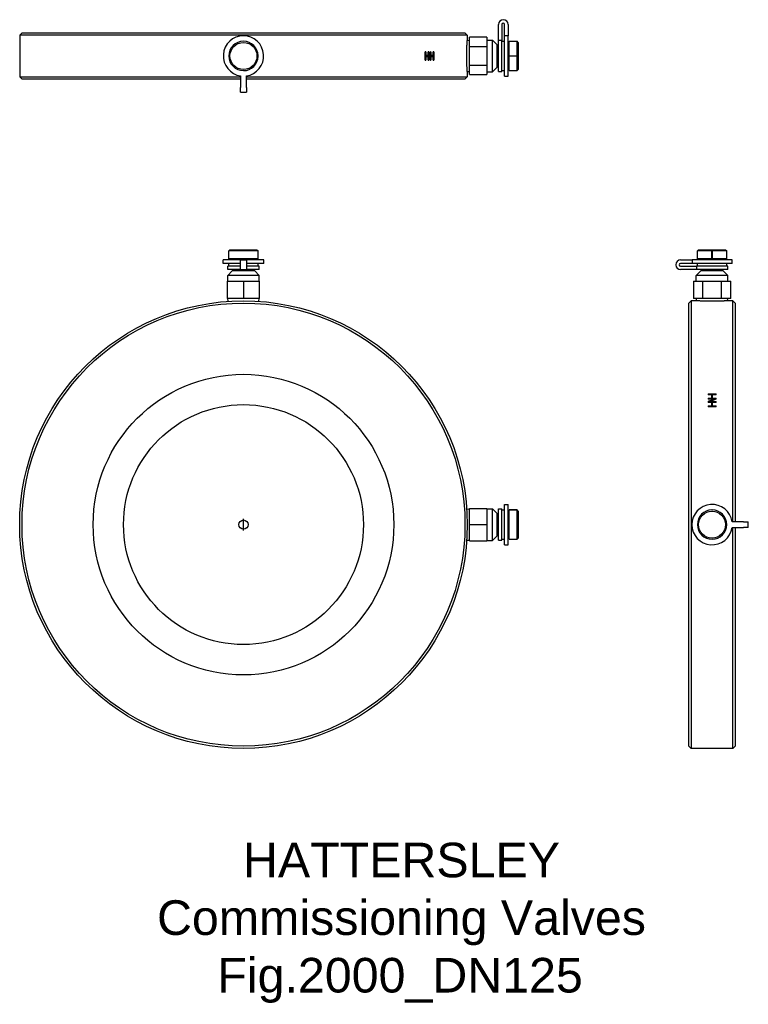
# Model space of a CAD drawing. Header units: millimetres. Extents: x 188 to 504, y -123 to 304.
import ezdxf
from ezdxf.enums import TextEntityAlignment as Align

# ---------------------------------------------------------------- set-up
doc = ezdxf.new("R2010")
doc.units = ezdxf.units.MM
for name, color, linetype in [('Detail', 2, 'Continuous'), ('ORIGIN', 6, 'Continuous'), ('TEXT', 7, 'Continuous')]:
    doc.layers.add(name, color=color, linetype=linetype)
doc.styles.add('fastrack', font='ARIAL.TTF')

msp = doc.modelspace()

# ---------------------------------------------------------------- linework, layer by layer
at = {"layer": 'Detail'}
for p, q in [((395.73, 294.88), (395.73, 301.82)), ((397.23, 301.82), (397.23, 294.88)), ((398.43, 296.86), (398.43, 301.82)), ((399.93, 301.82), (399.93, 296.86)), ((189.23, 298.2), (188.23, 297.2)), ((382.23, 297.2), (188.23, 297.2)), ((188.23, 297.2), (188.23, 279.2)), ((189.23, 298.2), (381.23, 298.2)), ((381.23, 298.2), (382.23, 297.2)), ((382.23, 297.2), (382.23, 294.92)), ((382.23, 294.92), (383.23, 294.98)), ((390.73, 296.28), (383.23, 296.28)), ((383.23, 292.24), (383.23, 296.28)), ((390.73, 296.28), (390.73, 292.24)), ((390.73, 295.05), (393.23, 295.05)), ((393.23, 281.35), (393.23, 295.05)), ((395.23, 293.05), (393.23, 295.05)), ((395.73, 281.4), (395.73, 294.88)), ((397.23, 294.88), (395.73, 294.88)), ((397.23, 281.4), (397.23, 294.88)), ((397.23, 294.55), (398.43, 294.55)), ((398.43, 279.45), (398.43, 296.86)), ((399.93, 296.86), (398.43, 296.86)), ((399.93, 279.45), (399.93, 296.86)), ((400.43, 288.24), (400.43, 294.55)), ((400.43, 294.55), (403.83, 294.55)), ((403.83, 288.24), (403.83, 294.55)), ((404.33, 294.05), (403.83, 294.55)), ((383.23, 292.24), (390.73, 292.24)), ((383.23, 284.16), (383.23, 292.24)), ((390.73, 292.24), (390.73, 284.16)), ((395.23, 283.35), (395.23, 293.05)), ((395.23, 291.9), (395.73, 291.9)), ((399.93, 293.7), (400.43, 293.7)), ((404.33, 294.05), (404.33, 282.35)), ((363.96, 286.45), (363.96, 289.95)), ((364.22, 289.95), (363.96, 289.95)), ((363.96, 288.42), (364.22, 288.42)), ((363.96, 287.97), (364.22, 287.97)), ((363.96, 286.45), (364.22, 286.45)), ((364.22, 289.95), (364.22, 288.42)), ((365.28, 288.42), (364.22, 288.42)), ((364.22, 287.97), (365.28, 287.97)), ((364.22, 287.97), (364.22, 286.45)), ((365.12, 288.42), (365.12, 287.97)), ((365.28, 288.42), (365.28, 289.95)), ((365.53, 289.95), (365.28, 289.95)), ((365.28, 289.02), (365.53, 289.02)), ((365.28, 286.45), (365.28, 287.97)), ((365.28, 286.45), (365.53, 286.45)), ((365.53, 289.02), (365.53, 286.45)), ((365.98, 287.38), (366.23, 287.38)), ((366.06, 287.38), (366.06, 287.09)), ((366.23, 287.38), (366.23, 289.95)), ((366.47, 289.95), (366.23, 289.95)), ((366.23, 288.42), (366.47, 288.42)), ((366.23, 287.97), (366.47, 287.97)), ((366.23, 286.45), (366.47, 286.45)), ((366.47, 289.95), (366.47, 288.42)), ((367.47, 288.42), (366.47, 288.42)), ((366.47, 287.97), (367.47, 287.97)), ((366.47, 287.97), (366.47, 286.45)), ((367.28, 288.42), (367.28, 287.97)), ((367.47, 288.42), (367.47, 289.95)), ((367.71, 289.95), (367.47, 289.95)), ((367.47, 286.45), (367.47, 287.97)), ((367.47, 286.45), (367.71, 286.45)), ((367.71, 289.95), (367.71, 286.45)), ((400.43, 288.24), (403.83, 288.24)), ((400.43, 288.14), (400.43, 288.24)), ((400.43, 281.85), (400.43, 288.14)), ((403.83, 288.14), (400.43, 288.14)), ((403.83, 281.85), (403.83, 288.14)), ((383.23, 284.16), (390.73, 284.16)), ((383.23, 280.12), (383.23, 284.16)), ((390.73, 284.16), (390.73, 280.12)), ((395.23, 283.35), (393.23, 281.35)), ((395.23, 284.5), (395.73, 284.5)), ((397.23, 281.85), (398.43, 281.85)), ((399.93, 282.7), (400.43, 282.7)), ((400.43, 281.85), (403.83, 281.85)), ((404.33, 282.35), (403.83, 281.85)), ((188.23, 279.2), (283.98, 279.2)), ((189.23, 278.2), (188.23, 279.2)), ((283.98, 278.2), (189.23, 278.2)), ((283.98, 279.54), (283.98, 274.57)), ((286.48, 274.57), (286.48, 279.54)), ((286.48, 279.2), (382.23, 279.2)), ((381.23, 278.2), (286.48, 278.2)), ((381.23, 278.2), (382.23, 279.2)), ((382.23, 281.48), (383.23, 281.42)), ((382.23, 281.48), (382.23, 279.2)), ((383.23, 280.12), (390.73, 280.12)), ((390.73, 281.35), (393.23, 281.35)), ((395.73, 281.4), (397.23, 281.4)), ((398.43, 279.45), (399.93, 279.45)), ((283.98, 272.47), (283.98, 274.57)), ((286.48, 274.57), (286.48, 272.47)), ((283.98, 272.47), (286.48, 272.47)), ((279.38, 204.2), (278.88, 203.7)), ((278.88, 200.3), (278.88, 203.7)), ((291.58, 203.7), (278.88, 203.7)), ((279.38, 204.2), (291.08, 204.2)), ((291.08, 204.2), (291.53, 203.75)), ((291.58, 200.3), (291.58, 203.7)), ((482.48, 204.2), (481.98, 203.7)), ((481.98, 200.3), (481.98, 203.7)), ((488.28, 203.7), (481.98, 203.7)), ((482.48, 204.2), (494.18, 204.2)), ((488.28, 200.3), (488.28, 203.7)), ((488.38, 203.7), (488.38, 200.3)), ((494.68, 203.7), (488.38, 203.7)), ((494.18, 204.2), (494.68, 203.7)), ((494.68, 200.3), (494.68, 203.7)), ((283.98, 199.8), (276.48, 199.8)), ((276.48, 198.3), (276.48, 199.8)), ((283.98, 198.3), (276.48, 198.3)), ((283.98, 197.1), (278.43, 197.1)), ((278.43, 195.6), (278.43, 197.1)), ((291.58, 200.3), (278.88, 200.3)), ((278.88, 197.1), (278.88, 198.3)), ((279.73, 199.8), (279.73, 200.3)), ((283.98, 199.8), (286.48, 199.8)), ((283.98, 195.6), (283.98, 199.8)), ((293.98, 199.8), (286.48, 199.8)), ((286.48, 199.8), (286.48, 195.6)), ((293.98, 198.3), (286.48, 198.3)), ((292.03, 197.1), (286.48, 197.1)), ((290.73, 199.8), (290.73, 200.3)), ((291.58, 197.1), (291.58, 198.3)), ((292.03, 195.6), (292.03, 197.1)), ((293.98, 198.3), (293.98, 199.8)), ((474.7, 199.8), (479.66, 199.8)), ((479.66, 198.3), (474.7, 198.3)), ((474.7, 197.1), (481.64, 197.1)), ((497.08, 199.8), (479.66, 199.8)), ((479.66, 199.8), (479.66, 198.3)), ((497.08, 198.3), (479.66, 198.3)), ((495.13, 197.1), (481.64, 197.1)), ((481.64, 197.1), (481.64, 195.6)), ((488.28, 200.3), (481.98, 200.3)), ((481.98, 197.1), (481.98, 198.3)), ((482.83, 199.8), (482.83, 200.3)), ((488.38, 200.3), (488.28, 200.3)), ((494.68, 200.3), (488.38, 200.3)), ((493.83, 199.8), (493.83, 200.3)), ((494.68, 197.1), (494.68, 198.3)), ((495.13, 195.6), (495.13, 197.1)), ((497.08, 198.3), (497.08, 199.8)), ((280.38, 195.1), (278.38, 193.1)), ((292.08, 193.1), (278.38, 193.1)), ((278.38, 190.6), (278.38, 193.1)), ((283.98, 195.6), (278.43, 195.6)), ((290.08, 195.1), (280.38, 195.1)), ((281.53, 195.1), (281.53, 195.6)), ((283.98, 195.6), (286.48, 195.6)), ((292.03, 195.6), (286.48, 195.6)), ((288.93, 195.1), (288.93, 195.6)), ((290.08, 195.1), (292.08, 193.1)), ((292.08, 190.6), (292.08, 193.1)), ((481.64, 195.6), (474.7, 195.6)), ((483.48, 195.1), (481.48, 193.1)), ((495.18, 193.1), (481.48, 193.1)), ((481.48, 190.6), (481.48, 193.1)), ((495.13, 195.6), (481.64, 195.6)), ((493.18, 195.1), (483.48, 195.1)), ((484.63, 195.1), (484.63, 195.6)), ((492.03, 195.1), (492.03, 195.6)), ((493.18, 195.1), (495.18, 193.1)), ((495.18, 190.6), (495.18, 193.1)), ((278.23, 183.1), (278.23, 190.6)), ((278.23, 190.6), (285.23, 190.6)), ((285.23, 190.6), (285.23, 183.1)), ((285.23, 190.6), (292.23, 190.6)), ((292.23, 183.1), (292.23, 190.6)), ((480.24, 190.6), (480.24, 183.1)), ((480.24, 190.6), (484.28, 190.6)), ((484.28, 190.6), (492.37, 190.6)), ((484.28, 183.1), (484.28, 190.6)), ((492.37, 190.6), (496.41, 190.6)), ((492.37, 183.1), (492.37, 190.6)), ((496.41, 183.1), (496.41, 190.6)), ((285.23, 183.1), (278.23, 183.1)), ((278.52, 181.87), (278.44, 183.1)), ((292.23, 183.1), (285.23, 183.1)), ((291.93, 181.87), (292.01, 183.1)), ((478.33, 181.1), (479.33, 182.1)), ((478.33, -10.9), (478.33, 181.1)), ((479.33, 182.1), (479.33, -11.9)), ((481.61, 182.1), (479.33, 182.1)), ((484.28, 183.1), (480.24, 183.1)), ((481.61, 182.1), (481.54, 183.1)), ((492.37, 183.1), (484.28, 183.1)), ((496.41, 183.1), (492.37, 183.1)), ((495.04, 182.1), (495.11, 183.1)), ((497.33, 182.1), (495.04, 182.1)), ((497.33, 86.35), (497.33, 182.1)), ((498.33, 181.1), (497.33, 182.1)), ((498.33, 181.1), (498.33, 86.35)), ((486.58, 141.76), (486.58, 141.39)), ((486.58, 141.76), (490.08, 141.76)), ((486.58, 141.46), (490.08, 141.46)), ((488.1, 141.39), (486.58, 141.39)), ((488.1, 141.39), (488.1, 139.87)), ((490.08, 141.39), (488.55, 141.39)), ((488.55, 139.87), (488.55, 141.39)), ((490.08, 141.39), (490.08, 141.76)), ((486.58, 139.87), (486.58, 139.5)), ((486.58, 139.87), (488.1, 139.87)), ((486.58, 139.59), (488.1, 139.59)), ((489.15, 139.5), (486.58, 139.5)), ((486.58, 138.46), (486.58, 138.08)), ((488.1, 138.08), (486.58, 138.08)), ((487.5, 138.46), (490.08, 138.46)), ((487.5, 138.19), (487.5, 138.46)), ((487.5, 138.19), (490.08, 138.19)), ((488.1, 139.59), (488.1, 139.87)), ((488.1, 138.08), (488.1, 136.53)), ((488.55, 139.87), (490.08, 139.87)), ((488.55, 139.59), (488.55, 139.87)), ((488.55, 139.59), (490.08, 139.59)), ((490.08, 138.08), (488.55, 138.08)), ((488.55, 136.53), (488.55, 138.08)), ((489.15, 139.22), (489.15, 139.5)), ((490.08, 139.5), (490.08, 139.87)), ((490.08, 138.08), (490.08, 138.46)), ((486.58, 136.53), (486.58, 136.14)), ((486.58, 136.53), (488.1, 136.53)), ((486.58, 136.26), (488.1, 136.26)), ((490.08, 136.14), (486.58, 136.14)), ((488.1, 136.26), (488.1, 136.53)), ((488.55, 136.53), (490.08, 136.53)), ((488.55, 136.26), (488.55, 136.53)), ((488.55, 136.26), (490.08, 136.26)), ((490.08, 136.14), (490.08, 136.53)), ((381.99, 91.8), (383.23, 91.88)), ((383.23, 92.1), (390.73, 92.1)), ((383.23, 85.1), (383.23, 92.1)), ((390.73, 92.1), (390.73, 85.1)), ((390.73, 91.95), (393.23, 91.95)), ((393.23, 78.25), (393.23, 91.95)), ((395.23, 89.95), (393.23, 91.95)), ((395.23, 80.25), (395.23, 89.95)), ((395.73, 78.3), (395.73, 91.9)), ((395.73, 91.9), (397.23, 91.9)), ((397.23, 78.3), (397.23, 91.9)), ((397.23, 91.45), (398.43, 91.45)), ((398.43, 76.35), (398.43, 93.85)), ((398.43, 93.85), (399.93, 93.85)), ((399.93, 76.35), (399.93, 93.85)), ((399.93, 90.6), (400.43, 90.6)), ((400.43, 78.75), (400.43, 91.45)), ((400.43, 91.45), (403.83, 91.45)), ((403.83, 91.45), (400.43, 91.45)), ((403.83, 78.75), (403.83, 91.45)), ((404.33, 90.95), (403.87, 91.4)), ((404.33, 90.95), (404.33, 79.25)), ((395.23, 88.8), (395.73, 88.8)), ((501.95, 86.35), (496.99, 86.35)), ((501.95, 86.35), (504.05, 86.35)), ((504.05, 83.85), (504.05, 86.35)), ((383.23, 85.1), (390.73, 85.1)), ((383.23, 78.1), (383.23, 85.1)), ((390.73, 85.1), (390.73, 78.1)), ((395.23, 81.4), (395.73, 81.4)), ((496.99, 83.85), (501.95, 83.85)), ((497.33, -11.9), (497.33, 83.85)), ((498.33, 83.85), (498.33, -10.9)), ((504.05, 83.85), (501.95, 83.85)), ((381.99, 78.39), (383.23, 78.32)), ((383.23, 78.1), (390.73, 78.1)), ((390.73, 78.25), (393.23, 78.25)), ((395.23, 80.25), (393.23, 78.25)), ((395.73, 78.3), (397.23, 78.3)), ((397.23, 78.75), (398.43, 78.75)), ((399.93, 79.6), (400.43, 79.6)), ((400.43, 78.75), (403.83, 78.75)), ((404.33, 79.25), (403.83, 78.75)), ((398.43, 76.35), (399.93, 76.35)), ((478.33, -10.9), (479.33, -11.9)), ((497.33, -11.9), (479.33, -11.9)), ((498.33, -10.9), (497.33, -11.9))]:
    msp.add_line(p, q, dxfattribs=at)
at = {"layer": 'Detail', "flags": 128}
for points in [[(382.23, 281.48), (382.22, 281.5), (382.22, 281.55), (382.21, 281.65), (382.21, 281.78), (382.19, 281.94), (382.18, 282.15), (382.17, 282.39), (382.15, 282.66), (382.13, 282.96), (382.12, 283.28), (382.1, 283.62), (382.08, 284), (382.07, 284.4), (382.05, 284.83), (382.04, 285.28), (382.02, 285.75), (382.01, 286.23), (382, 286.72), (382, 287.22), (381.99, 287.71), (381.99, 288.2), (381.99, 288.69), (382, 289.18), (382, 289.67), (382.01, 290.17), (382.02, 290.65), (382.04, 291.12), (382.05, 291.57), (382.07, 292), (382.08, 292.4), (382.1, 292.77), (382.12, 293.12), (382.13, 293.44), (382.15, 293.74), (382.17, 294.01), (382.18, 294.25), (382.19, 294.45), (382.21, 294.62), (382.21, 294.75), (382.22, 294.84), (382.22, 294.9), (382.23, 294.92)], [(291.58, 288.16), (291.57, 288.16), (291.56, 288.16), (291.56, 288.16), (291.55, 288.16), (291.55, 288.16), (291.54, 288.17), (291.54, 288.17), (291.53, 288.18), (291.53, 288.18), (291.53, 288.19), (291.53, 288.2), (291.53, 288.21), (291.53, 288.21), (291.53, 288.22), (291.53, 288.23), (291.53, 288.23), (291.54, 288.24), (291.54, 288.24), (291.55, 288.25), (291.55, 288.25), (291.56, 288.25), (291.56, 288.25), (291.57, 288.26), (291.57, 288.26)], [(365.28, 289.35), (365.28, 289.34), (365.29, 289.33), (365.29, 289.31), (365.3, 289.3), (365.3, 289.29), (365.3, 289.27), (365.31, 289.26), (365.31, 289.24), (365.31, 289.23), (365.32, 289.22), (365.32, 289.2), (365.33, 289.19), (365.33, 289.17), (365.33, 289.16), (365.34, 289.15), (365.34, 289.13), (365.34, 289.12), (365.35, 289.11), (365.35, 289.09), (365.35, 289.08), (365.36, 289.06), (365.36, 289.05), (365.37, 289.04), (365.37, 289.02)], [(365.53, 289.95), (365.56, 289.84), (365.59, 289.73), (365.62, 289.63), (365.65, 289.52), (365.68, 289.41), (365.71, 289.31), (365.74, 289.2), (365.77, 289.09), (365.8, 288.98), (365.82, 288.88), (365.85, 288.77), (365.88, 288.66), (365.91, 288.55), (365.94, 288.45), (365.97, 288.34), (366, 288.23), (366.03, 288.13), (366.06, 288.02), (366.08, 287.91), (366.11, 287.8), (366.14, 287.7), (366.17, 287.59), (366.2, 287.48), (366.23, 287.38)], [(366.23, 286.45), (366.2, 286.56), (366.17, 286.66), (366.14, 286.77), (366.11, 286.88), (366.08, 286.98), (366.06, 287.09), (366.03, 287.2), (366, 287.31), (365.97, 287.41), (365.94, 287.52), (365.91, 287.63), (365.88, 287.74), (365.85, 287.84), (365.82, 287.95), (365.8, 288.06), (365.77, 288.16), (365.74, 288.27), (365.71, 288.38), (365.68, 288.49), (365.65, 288.59), (365.62, 288.7), (365.59, 288.81), (365.56, 288.91), (365.53, 289.02)], [(403.83, 288.24), (403.83, 288.24), (403.84, 288.24), (403.84, 288.24), (403.85, 288.24), (403.85, 288.23), (403.86, 288.23), (403.86, 288.23), (403.87, 288.22), (403.87, 288.21), (403.87, 288.21), (403.87, 288.2), (403.88, 288.19), (403.87, 288.18), (403.87, 288.18), (403.87, 288.17), (403.87, 288.16), (403.86, 288.16), (403.86, 288.15), (403.85, 288.15), (403.85, 288.15), (403.84, 288.14), (403.84, 288.14), (403.83, 288.14), (403.83, 288.14)], [(291.58, 203.7), (291.57, 203.7), (291.57, 203.7), (291.57, 203.71), (291.56, 203.71), (291.56, 203.71), (291.56, 203.71), (291.56, 203.72), (291.55, 203.72), (291.55, 203.72), (291.55, 203.72), (291.55, 203.73), (291.54, 203.73), (291.54, 203.73), (291.54, 203.73), (291.54, 203.74), (291.54, 203.74), (291.53, 203.74), (291.53, 203.74), (291.53, 203.74), (291.53, 203.74), (291.53, 203.75), (291.53, 203.75), (291.53, 203.75), (291.53, 203.75)], [(488.28, 203.7), (488.28, 203.7), (488.28, 203.71), (488.29, 203.72), (488.29, 203.72), (488.29, 203.73), (488.29, 203.73), (488.3, 203.74), (488.3, 203.74), (488.31, 203.74), (488.32, 203.75), (488.32, 203.75), (488.33, 203.75), (488.34, 203.75), (488.35, 203.75), (488.35, 203.74), (488.36, 203.74), (488.37, 203.74), (488.37, 203.73), (488.37, 203.73), (488.38, 203.72), (488.38, 203.72), (488.38, 203.71), (488.38, 203.7), (488.38, 203.7)], [(488.33, 181.87), (487.9, 181.87), (487.47, 181.87), (487.03, 181.88), (486.6, 181.88), (486.17, 181.89), (485.76, 181.9), (485.35, 181.91), (484.96, 181.93), (484.58, 181.94), (484.22, 181.95), (483.89, 181.97), (483.58, 181.98), (483.29, 182), (483.01, 182.01), (482.75, 182.03), (482.52, 182.04), (482.3, 182.05), (482.12, 182.06), (481.96, 182.07), (481.83, 182.08), (481.73, 182.09), (481.66, 182.09), (481.62, 182.1), (481.61, 182.1)], [(495.04, 182.1), (495.03, 182.1), (494.99, 182.09), (494.92, 182.09), (494.82, 182.08), (494.69, 182.07), (494.53, 182.06), (494.35, 182.05), (494.13, 182.04), (493.9, 182.03), (493.64, 182.01), (493.37, 182), (493.07, 181.98), (492.76, 181.97), (492.43, 181.95), (492.07, 181.94), (491.69, 181.93), (491.3, 181.91), (490.89, 181.9), (490.48, 181.89), (490.05, 181.88), (489.62, 181.88), (489.18, 181.87), (488.75, 181.87), (488.33, 181.87)], [(486.58, 138.46), (486.68, 138.5), (486.79, 138.55), (486.9, 138.59), (487, 138.63), (487.11, 138.68), (487.22, 138.72), (487.33, 138.77), (487.43, 138.81), (487.54, 138.85), (487.65, 138.9), (487.75, 138.94), (487.86, 138.98), (487.97, 139.03), (488.08, 139.07), (488.18, 139.11), (488.29, 139.16), (488.4, 139.2), (488.51, 139.24), (488.61, 139.28), (488.72, 139.33), (488.83, 139.37), (488.93, 139.41), (489.04, 139.46), (489.15, 139.5)], [(486.58, 138.19), (486.68, 138.23), (486.79, 138.27), (486.9, 138.32), (487, 138.36), (487.11, 138.4), (487.22, 138.45), (487.33, 138.49), (487.43, 138.53), (487.54, 138.57), (487.65, 138.62), (487.75, 138.66), (487.86, 138.7), (487.97, 138.75), (488.08, 138.79), (488.18, 138.83), (488.29, 138.88), (488.4, 138.92), (488.51, 138.96), (488.61, 139.01), (488.72, 139.05), (488.83, 139.09), (488.93, 139.13), (489.04, 139.18), (489.15, 139.22)], [(490.08, 139.5), (489.97, 139.46), (489.86, 139.41), (489.75, 139.37), (489.65, 139.33), (489.54, 139.28), (489.43, 139.24), (489.32, 139.2), (489.22, 139.16), (489.11, 139.11), (489, 139.07), (488.9, 139.03), (488.79, 138.98), (488.68, 138.94), (488.57, 138.9), (488.47, 138.85), (488.36, 138.81), (488.25, 138.77), (488.14, 138.72), (488.04, 138.68), (487.93, 138.63), (487.82, 138.59), (487.72, 138.55), (487.61, 138.5), (487.5, 138.46)], [(403.83, 91.45), (403.83, 91.44), (403.84, 91.44), (403.84, 91.43), (403.85, 91.43), (403.85, 91.42), (403.86, 91.42), (403.86, 91.41), (403.87, 91.41), (403.87, 91.4), (403.87, 91.4), (403.87, 91.4), (403.88, 91.4), (403.87, 91.4), (403.87, 91.4), (403.87, 91.4), (403.87, 91.41), (403.86, 91.41), (403.86, 91.42), (403.85, 91.42), (403.85, 91.43), (403.84, 91.43), (403.84, 91.44), (403.83, 91.44), (403.83, 91.45)], [(488.37, 91.45), (488.37, 91.44), (488.37, 91.44), (488.37, 91.43), (488.36, 91.43), (488.36, 91.42), (488.36, 91.42), (488.35, 91.41), (488.35, 91.41), (488.34, 91.4), (488.33, 91.4), (488.33, 91.4), (488.32, 91.4), (488.31, 91.4), (488.3, 91.4), (488.3, 91.4), (488.29, 91.41), (488.28, 91.41), (488.28, 91.42), (488.28, 91.42), (488.27, 91.43), (488.27, 91.43), (488.27, 91.44), (488.27, 91.44), (488.27, 91.45)]]:
    msp.add_lwpolyline(points, dxfattribs=at)
at = {"layer": 'Detail'}
for centre, radius in [((285.23, 288.2), 5.85), ((285.23, 85.1), 97), ((285.23, 85.1), 96), ((285.23, 85.1), 65.15), ((285.23, 85.1), 52), ((488.33, 85.1), 5.85)]:
    msp.add_circle(centre, radius, dxfattribs=at)
for centre, radius, start, end in [((397.83, 301.82), 2.1, 0, 180), ((397.83, 301.82), 0.6, 0, 180), ((285.23, 288.2), 8.75, 278.2132, 261.7868), ((285.23, 288.2), 6.35, 0.5143, 359.612), ((474.7, 197.7), 2.1, 90, 270), ((474.7, 197.7), 0.6, 90, 270), ((488.33, 85.1), 8.75, 8.2132, 351.7868), ((488.33, 85.1), 6.35, 90.5143, 89.612)]:
    msp.add_arc(centre, radius, start, end, dxfattribs=at)
at = {"layer": 'ORIGIN'}
msp.add_line((285.23, 82.6), (285.23, 87.6), dxfattribs=at)
msp.add_circle((285.23, 85.1), 2, dxfattribs=at)

# ---------------------------------------------------------------- texts
at = {"layer": 'TEXT', "style": 'fastrack'}
for s, p in [('HATTERSLEY', (353.72, -67.76)), ('Commissioning Valves', (353.72, -92.72)), ('Fig.2000_DN125', (353.11, -117.68))]:
    msp.add_text(s, height=15, dxfattribs=at).set_placement(p, align=Align.CENTER)

doc.saveas('drawing.dxf')
